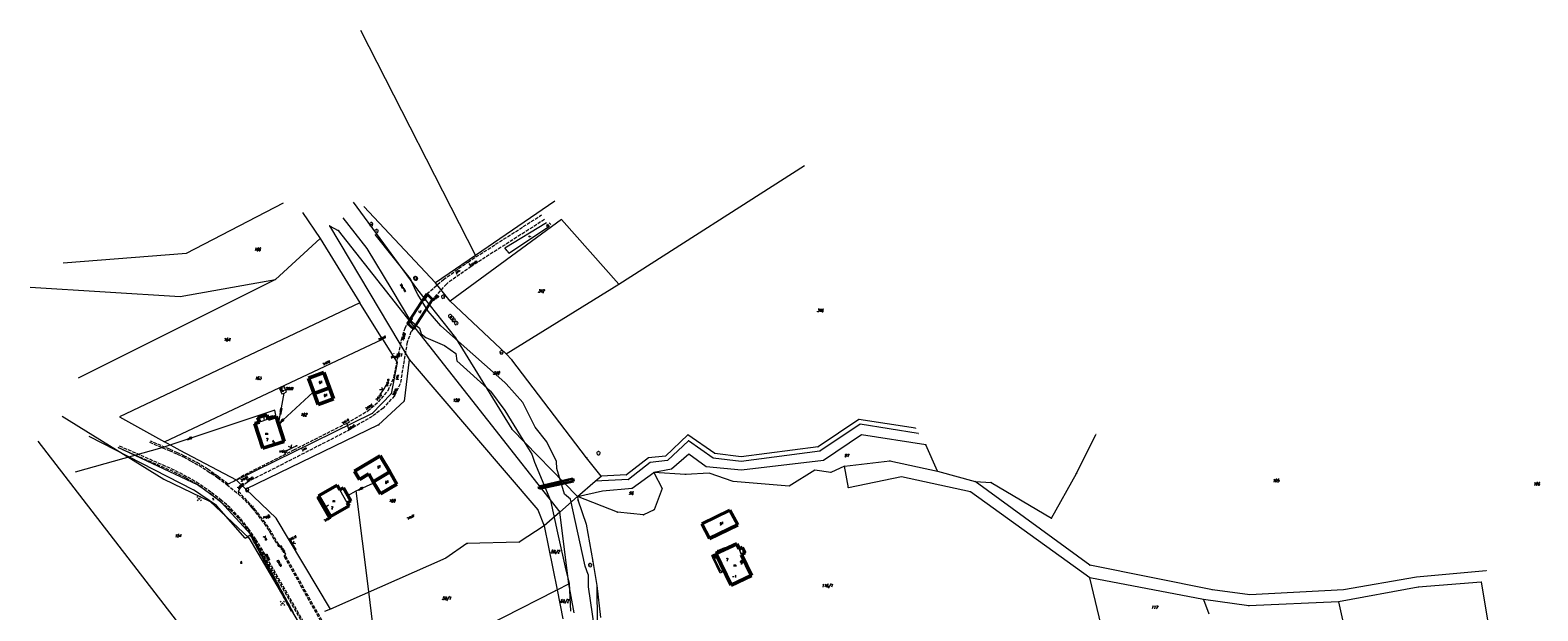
# Model space of a CAD drawing. Header units: metres. Extents: x 8389512 to 8390482, y 5507926 to 5510333.
# Tile 49 of 49: x 8389826 to 8390469, y 5510085 to 5510333. Entities that reach past the tile are written whole.
import ezdxf
from ezdxf.enums import TextEntityAlignment as Align

# ---------------------------------------------------------------- set-up
doc = ezdxf.new("R2010")
doc.units = ezdxf.units.M
doc.header["$MEASUREMENT"] = 0
for name, pattern in [('1', [0]), ('2_14', [1, -1]), ('2_OTKJ', [2, 1.5, -0.5]), ('2_OTKM', [0]), ('2_OTKR', [0]), ('2_OTWP', [0]), ('3_EGBB03', [0]), ('3_EGBN', [0]), ('3_EGBP', [1.5, 1, -0.5]), ('3_EGBS', [0]), ('3_EGBSG', [0]), ('3_EGBT', [0]), ('3_EGBU_A', [0]), ('4_SUKM', [0]), ('4_SUKP', [0]), ('4_SUWP', [0])]:
    doc.linetypes.add(name, pattern=pattern)
doc.layers.get('0').update_dxf_attribs({"color": 252, "linetype": 'CONTINUOUS', "lineweight": 100})
for name, color, linetype, lineweight in [('Dzialki', 252, '1', 18), ('EADTD_T_0', 252, 'CONTINUOUS', 25), ('EGBB_E_T_0', 252, 'CONTINUOUS', 20), ('EGBB_L_0', 252, '3_EGBU_A', 50), ('EGBC_E_T_0', 252, 'CONTINUOUS', 20), ('EGBC_E_T_1', 252, 'CONTINUOUS', 20), ('EGBC_L_0', 252, '3_EGBN', 18), ('EGBC_L_1', 252, '3_EGBP', 18), ('EGBE_L_0', 252, '3_EGBT', 18), ('EGBE_L_3', 252, '3_EGBS', 18), ('Numery_dzialek', 252, 'CONTINUOUS', 13), ('OTK_E_T_0', 252, 'CONTINUOUS', 0), ('OTK_E_T_4', 252, 'CONTINUOUS', 0), ('OTK_L_0', 252, '2_OTKJ', 18), ('OTK_L_5', 252, 'CONTINUOUS', 18), ('OTK_L_7', 252, '2_OTKM', 35), ('OTK_L_8', 252, 'CONTINUOUS', 35), ('OTO_L_1', 252, 'CONTINUOUS', 18), ('OTR_T_0', 252, 'CONTINUOUS', 18), ('OTW_E_T_0', 252, 'CONTINUOUS', 0), ('OTW_L_0', 252, '2_OTWP', 18), ('OTZ_T_0', 252, 'CONTINUOUS', 18), ('P_SUE_E_T_4', 252, 'CONTINUOUS', 0), ('P_SUE_T_4', 252, 'CONTINUOUS', 18), ('Punkty', 252, 'CONTINUOUS', 9), ('SUE_T_3', 252, 'CONTINUOUS', 18), ('SUK_E_T_2', 252, 'CONTINUOUS', 0), ('SUK_L_3', 252, '4_SUKM', 18), ('SUP_E_T_1', 7, 'CONTINUOUS', 0), ('SUP_T_4', 7, 'CONTINUOUS', 18), ('SUTP_E_T_0', 252, 'CONTINUOUS', 0), ('SUWP_E_T_0', 5, 'CONTINUOUS', 0), ('SUWP_L_0', 5, '4_SUWP', 18)]:
    doc.layers.add(name, color=color, linetype=linetype, lineweight=lineweight)
for name, color, linetype, lineweight, true_color in [('SUKP_E_T_0', 7, 'CONTINUOUS', 0, 0x803300), ('SUKP_L_0', 7, '4_SUKP', 18, 0x803300), ('SUKR_T_0', 7, 'CONTINUOUS', 18, 0x803300)]:
    doc.layers.add(name, color=color, linetype=linetype, lineweight=lineweight, true_color=true_color)
doc.styles.get("Standard").update_dxf_attribs({"font": 'Simplex.SHX', "width": 0.75})

# ---------------------------------------------------------------- blocks, each defined once
blk = doc.blocks.new('GRO')
at = {"linetype": 'Continuous'}
blk.add_circle((0, 0), 0.045, dxfattribs=at)
blk = doc.blocks.new('2_OTRS')
at = {"linetype": 'Continuous'}
blk.add_circle((0, 0), 0.045, dxfattribs=at)
blk = doc.blocks.new('2_OTZL')
at = {"linetype": 'Continuous'}
blk.add_circle((0, 0), 0.045, dxfattribs=at)
for centre, start, end in [((-0.36, 0.12), 102.14447, 221.86002), ((0, 0.38), 30.14012, 149.85988), ((0.36, 0.12), 318.13998, 77.85553), ((-0.22, -0.3), 174.14818, 293.85423), ((0.22, -0.3), 246.14577, 5.85182)]:
    blk.add_arc(centre, 0.375, start, end, dxfattribs=at)
blk = doc.blocks.new('4_SUES')
at = {"linetype": 'Continuous'}
for p, q in [((0.5, 0.25), (-0.5, 0.25)), ((-0.5, 0.25), (-0.5, -0.25)), ((0.5, -0.25), (0.5, 0.25)), ((-0.5, -0.25), (0.5, -0.25))]:
    blk.add_line(p, q, dxfattribs=at)
blk = doc.blocks.new('4_SUEO_W')
at = {"linetype": 'Continuous'}
for p, q in [((-0.53035, 0.53035), (-0.8839, 0.8839)), ((0.53035, 0.53035), (0.8839, 0.8839)), ((-0.53035, -0.53035), (-0.8839, -0.8839)), ((0.53035, -0.53035), (0.8839, -0.8839))]:
    blk.add_line(p, q, dxfattribs=at)
blk.add_circle((0, 0), 0.025, dxfattribs=at)
blk = doc.blocks.new('4_SUPP')
at = {"linetype": 'Continuous'}
blk.add_circle((0, 0), 0.25, dxfattribs=at)
blk = doc.blocks.new('4_SUPS')
at = {"linetype": 'Continuous'}
blk.add_circle((0, 0), 0.0625, dxfattribs=at)
blk = doc.blocks.new('4_SUPW')
at = {"linetype": 'Continuous'}
blk.add_circle((0, 0), 0.25, dxfattribs=at)

msp = doc.modelspace()

# ---------------------------------------------------------------- linework, layer by layer
at = {"layer": 'Dzialki'}
for p, q in [((8389966.75, 5510332.55), (8390015.89, 5510236.36)), ((8390076.91, 5510224.12), (8390156.08, 5510274.84)), ((8389892.63, 5510237.34), (8389934.03, 5510258.88)), ((8389963.73, 5510259.16), (8389991.08, 5510221.68)), ((8389998.85, 5510224.73), (8389968.21, 5510257.33)), ((8390049.69, 5510259.51), (8390015.89, 5510236.36)), ((8389942.15, 5510254.78), (8389949.56, 5510243.62)), ((8390052.5, 5510251.75), (8390005.05, 5510216.97)), ((8390076.91, 5510224.12), (8390052.5, 5510251.75)), ((8389953.54, 5510249.04), (8389987.49, 5510192.01)), ((8389953.54, 5510249.04), (8389957.36, 5510247.11)), ((8389957.36, 5510247.11), (8389972.1, 5510228.34)), ((8389949.56, 5510243.62), (8389930.54, 5510226.15)), ((8389949.56, 5510243.62), (8389966.59, 5510216.17)), ((8389839.99, 5510233.24), (8389892.63, 5510237.34)), ((8390015.89, 5510236.36), (8389998.85, 5510224.73)), ((8389930.54, 5510226.15), (8389846.49, 5510183.98)), ((8389889.92, 5510218.96), (8389930.54, 5510226.15)), ((8389972.1, 5510228.34), (8389995.8, 5510198.08)), ((8389825.98, 5510222.91), (8389889.92, 5510218.96)), ((8389991.08, 5510221.68), (8390007.24, 5510201.27)), ((8390005.05, 5510216.97), (8389998.85, 5510224.73)), ((8390028.9, 5510194.42), (8390076.91, 5510224.12)), ((8389966.59, 5510216.17), (8389864.08, 5510167.57)), ((8389976.19, 5510200.71), (8389966.59, 5510216.17)), ((8390005.05, 5510216.97), (8390028.9, 5510194.42)), ((8389883.31, 5510156.89), (8389976.19, 5510200.71)), ((8389976.19, 5510200.71), (8389982.38, 5510190.75)), ((8390007.24, 5510201.27), (8390031.28, 5510162.27)), ((8389995.8, 5510198.08), (8390021.02, 5510166.14)), ((8390031.38, 5510191.88), (8390028.9, 5510194.42)), ((8389982.38, 5510190.75), (8389979.88, 5510177.42)), ((8389987.49, 5510192.01), (8389985.47, 5510174.27)), ((8389987.49, 5510192.01), (8390042.46, 5510127.9)), ((8390063.22, 5510150.11), (8390031.38, 5510191.88)), ((8389979.88, 5510177.42), (8389971.78, 5510168.93)), ((8389985.47, 5510174.27), (8389974.53, 5510164.08)), ((8389839.6, 5510167.76), (8389882.97, 5510140.94)), ((8389864.08, 5510167.57), (8389883.31, 5510156.89)), ((8389971.78, 5510168.93), (8389913.96, 5510140.55)), ((8389974.53, 5510164.08), (8389917.92, 5510136.74)), ((8390021.02, 5510166.14), (8390051.84, 5510126.93)), ((8390031.28, 5510162.27), (8390059.36, 5510133.49)), ((8390179.32, 5510166.45), (8390161.89, 5510154.77)), ((8390179.78, 5510164.35), (8390162.61, 5510152.85)), ((8390203.42, 5510162.67), (8390179.32, 5510166.45)), ((8390204.59, 5510160.46), (8390179.78, 5510164.35)), ((8389829.23, 5510157.21), (8389890.63, 5510077.47)), ((8389889.87, 5510153.25), (8389883.31, 5510156.89)), ((8390106.39, 5510159.88), (8390096.83, 5510150.83)), ((8390106.58, 5510157.31), (8390097.71, 5510148.91)), ((8390117.88, 5510151.86), (8390106.39, 5510159.88)), ((8390117.15, 5510149.93), (8390106.58, 5510157.31)), ((8390161.89, 5510154.77), (8390129.08, 5510150.54)), ((8390180.35, 5510159.81), (8390164.14, 5510148.96)), ((8390207.77, 5510155.64), (8390180.35, 5510159.81)), ((8390212.84, 5510144.38), (8390207.77, 5510155.64)), ((8390271.99, 5510143.31), (8390280.34, 5510160.03)), ((8389913.96, 5510140.55), (8389889.87, 5510153.25)), ((8390069.34, 5510142.2), (8390063.22, 5510150.11)), ((8390089.56, 5510150.05), (8390080.27, 5510142.79)), ((8390090.34, 5510148.12), (8390081.01, 5510140.83)), ((8390096.83, 5510150.83), (8390089.56, 5510150.05)), ((8390097.71, 5510148.91), (8390090.34, 5510148.12)), ((8390106.8, 5510151.58), (8390099.4, 5510145.26)), ((8390114.19, 5510146.22), (8390106.8, 5510151.58)), ((8390129.09, 5510148.52), (8390117.15, 5510149.93)), ((8390129.08, 5510150.54), (8390117.88, 5510151.86)), ((8390162.61, 5510152.85), (8390129.09, 5510148.52)), ((8390164.14, 5510148.96), (8390129.21, 5510144.79)), ((8390173.17, 5510146.44), (8390192.47, 5510148.84)), ((8390192.47, 5510148.84), (8390212.84, 5510144.38)), ((8390066.89, 5510140.07), (8390069.34, 5510142.2)), ((8390080.27, 5510142.79), (8390069.34, 5510142.2)), ((8390082.6, 5510137.16), (8390091.89, 5510143.83)), ((8390099.4, 5510145.26), (8390091.89, 5510143.83)), ((8390091.89, 5510143.83), (8390095.4, 5510136.99)), ((8390105.37, 5510142.91), (8390091.89, 5510143.83)), ((8390115.47, 5510143.58), (8390105.37, 5510142.91)), ((8390129.21, 5510144.79), (8390114.19, 5510146.22)), ((8390125.67, 5510140), (8390115.47, 5510143.58)), ((8390160.43, 5510144.85), (8390149.53, 5510137.95)), ((8390167.25, 5510143.85), (8390160.43, 5510144.85)), ((8390173.17, 5510146.44), (8390167.25, 5510143.85)), ((8390174.79, 5510137.32), (8390173.17, 5510146.44)), ((8390197.45, 5510141.96), (8390174.79, 5510137.32)), ((8390226.86, 5510135.48), (8390197.45, 5510141.96)), ((8390212.84, 5510144.38), (8390228.78, 5510139.91)), ((8390261.42, 5510124.3), (8390271.99, 5510143.31)), ((8389882.97, 5510140.94), (8389902.79, 5510131.45)), ((8389917.92, 5510136.74), (8389913.96, 5510140.55)), ((8389930.85, 5510124.3), (8389917.92, 5510136.74)), ((8390059.36, 5510133.49), (8390066.89, 5510140.07)), ((8390059.36, 5510133.49), (8390069.96, 5510135.97)), ((8390081.01, 5510140.83), (8390066.89, 5510140.07)), ((8390069.96, 5510135.97), (8390082.6, 5510137.16)), ((8390095.4, 5510136.99), (8390091.95, 5510127.93)), ((8390149.53, 5510137.95), (8390125.67, 5510140)), ((8390277.78, 5510098.88), (8390226.86, 5510135.48)), ((8390228.78, 5510139.91), (8390235.6, 5510139.59)), ((8390277.8, 5510104.19), (8390228.78, 5510139.91)), ((8390235.6, 5510139.59), (8390261.42, 5510124.3)), ((8389902.79, 5510131.45), (8389919.14, 5510115.85)), ((8390051.84, 5510126.93), (8390059.36, 5510133.49)), ((8390076.41, 5510126.84), (8390059.36, 5510133.49)), ((8390059.36, 5510133.49), (8390059.53, 5510132.09)), ((8390059.53, 5510132.09), (8390063.08, 5510121.74)), ((8389954.03, 5510085.45), (8389930.85, 5510124.3)), ((8390042.46, 5510127.9), (8390045.13, 5510121.08)), ((8390051.84, 5510126.93), (8390045.13, 5510121.08)), ((8390055.64, 5510096.25), (8390051.84, 5510126.93)), ((8390087.42, 5510125.66), (8390076.41, 5510126.84)), ((8390091.95, 5510127.93), (8390087.42, 5510125.66)), ((8389919.14, 5510115.85), (8389940.25, 5510080.09)), ((8390045.13, 5510121.08), (8390034.5, 5510114.09)), ((8390045.13, 5510121.08), (8390050.59, 5510093.75)), ((8390063.08, 5510121.74), (8390065.85, 5510105.88)), ((8390012.21, 5510113.43), (8390003.18, 5510107.28)), ((8390034.5, 5510114.09), (8390012.21, 5510113.43)), ((8390003.18, 5510107.28), (8389954.03, 5510085.45)), ((8390065.85, 5510105.88), (8390067.53, 5510095.59)), ((8390330.02, 5510093.67), (8390277.8, 5510104.19)), ((8390050.59, 5510093.75), (8390055.64, 5510096.25)), ((8390057.83, 5510083.87), (8390055.64, 5510096.25)), ((8390326.16, 5510089.55), (8390277.78, 5510098.88)), ((8390283.23, 5510075.65), (8390277.78, 5510098.88)), ((8390416.99, 5510099.16), (8390385.89, 5510093.75)), ((8390446.7, 5510101.9), (8390416.99, 5510099.16)), ((8390444.59, 5510097.03), (8390417.7, 5510094.82)), ((8390444.59, 5510097.03), (8390457.12, 5510021.89)), ((8389969.1, 5510052.18), (8390050.11, 5510093.51)), ((8390050.11, 5510093.51), (8390050.59, 5510093.75)), ((8390050.59, 5510093.75), (8390053.05, 5510081.41)), ((8390067.53, 5510095.59), (8390069.16, 5510081.95)), ((8390067.53, 5510095.59), (8390067.76, 5510079.2)), ((8390345.92, 5510091.61), (8390330.02, 5510093.67)), ((8390385.89, 5510093.75), (8390345.92, 5510091.61)), ((8390417.7, 5510094.82), (8390383.78, 5510088.6)), ((8389954.03, 5510085.45), (8389951.41, 5510084.43)), ((8390345.54, 5510086.84), (8390326.16, 5510089.55)), ((8390326.16, 5510089.55), (8390328.41, 5510083.55)), ((8390383.78, 5510088.6), (8390345.54, 5510086.84)), ((8390383.78, 5510088.6), (8390397.76, 5510026.29))]:
    msp.add_line(p, q, dxfattribs=at)
at = {"layer": 'EGBB_L_0', "linetype": '3_EGBB03'}
for p, q in [((8389951.15, 5510186.44), (8389944.61, 5510184.01)), ((8389953.57, 5510179.92), (8389951.15, 5510186.44)), ((8389944.61, 5510184.01), (8389947.03, 5510177.51)), ((8389947.03, 5510177.51), (8389953.57, 5510179.92)), ((8389975.2, 5510150.89), (8389964.25, 5510144.38)), ((8389979.27, 5510144.04), (8389975.2, 5510150.89)), ((8389964.25, 5510144.38), (8389966.37, 5510140.82)), ((8389966.37, 5510140.82), (8389970.33, 5510143.17)), ((8389970.33, 5510143.17), (8389972.28, 5510139.88)), ((8389972.28, 5510139.88), (8389979.27, 5510144.04)), ((8390124.29, 5510127.71), (8390112.39, 5510121.95)), ((8390112.39, 5510121.95), (8390115.55, 5510115.69)), ((8390127.73, 5510121.48), (8390124.29, 5510127.71)), ((8390115.55, 5510115.69), (8390127.73, 5510121.48))]:
    msp.add_line(p, q, dxfattribs=at)
at = {"layer": 'EGBB_L_0', "linetype": '3_EGBU_A'}
for p, q in [((8389947.03, 5510177.51), (8389953.57, 5510179.92)), ((8389953.57, 5510179.92), (8389955.28, 5510175.22)), ((8389948.72, 5510172.86), (8389947.03, 5510177.51)), ((8389955.28, 5510175.22), (8389948.72, 5510172.86)), ((8389923.09, 5510167.22), (8389926.89, 5510168.45)), ((8389923.7, 5510165.31), (8389923.09, 5510167.22)), ((8389926.89, 5510168.45), (8389927.51, 5510166.55)), ((8389927.51, 5510166.55), (8389930.84, 5510167.62)), ((8389930.84, 5510167.62), (8389934.25, 5510157.09)), ((8389921.75, 5510164.69), (8389923.7, 5510165.31)), ((8389925.14, 5510154.15), (8389921.75, 5510164.69)), ((8389934.25, 5510157.09), (8389925.14, 5510154.15)), ((8389972.28, 5510139.88), (8389979.27, 5510144.04)), ((8389979.27, 5510144.04), (8389982.37, 5510138.83)), ((8389948.95, 5510133.88), (8389956.86, 5510138.39)), ((8389956.86, 5510138.39), (8389957.99, 5510136.4)), ((8389957.99, 5510136.4), (8389959.52, 5510137.26)), ((8389959.52, 5510137.26), (8389962.7, 5510131.67)), ((8389975.38, 5510134.71), (8389972.28, 5510139.88)), ((8389982.37, 5510138.83), (8389975.38, 5510134.71)), ((8389954, 5510125.02), (8389948.95, 5510133.88)), ((8389961.91, 5510129.52), (8389954, 5510125.02)), ((8389962.7, 5510131.67), (8389961.18, 5510130.8)), ((8389961.18, 5510130.8), (8389961.91, 5510129.52)), ((8390127.23, 5510113.32), (8390118.33, 5510109.21)), ((8390118.33, 5510109.21), (8390124.79, 5510095.68)), ((8390128.25, 5510111.19), (8390127.23, 5510113.32)), ((8390129.69, 5510111.84), (8390128.25, 5510111.19)), ((8390129.26, 5510108.73), (8390130.82, 5510109.48)), ((8390130.82, 5510109.48), (8390129.69, 5510111.84)), ((8390133.51, 5510099.85), (8390129.26, 5510108.73)), ((8390124.79, 5510095.68), (8390133.51, 5510099.85))]:
    msp.add_line(p, q, dxfattribs=at)
at = {"layer": 'EGBC_L_0', "linetype": '3_EGBN'}
for p, q in [((8389923.09, 5510167.22), (8389926.89, 5510168.45)), ((8389923.7, 5510165.31), (8389923.09, 5510167.22)), ((8389926.89, 5510168.45), (8389927.51, 5510166.55)), ((8389927.51, 5510166.55), (8389930.84, 5510167.62)), ((8389930.84, 5510167.62), (8389934.25, 5510157.09)), ((8389921.75, 5510164.69), (8389923.7, 5510165.31)), ((8389925.14, 5510154.15), (8389921.75, 5510164.69)), ((8389927.51, 5510166.55), (8389923.7, 5510165.31)), ((8389934.25, 5510157.09), (8389925.14, 5510154.15)), ((8389948.95, 5510133.88), (8389956.86, 5510138.39)), ((8389956.86, 5510138.39), (8389957.99, 5510136.4)), ((8389957.99, 5510136.4), (8389959.52, 5510137.26)), ((8389961.18, 5510130.8), (8389957.99, 5510136.4)), ((8389959.52, 5510137.26), (8389962.7, 5510131.67)), ((8389954, 5510125.02), (8389948.95, 5510133.88)), ((8389961.91, 5510129.52), (8389954, 5510125.02)), ((8389962.7, 5510131.67), (8389961.18, 5510130.8)), ((8389961.18, 5510130.8), (8389961.91, 5510129.52)), ((8390118.33, 5510109.21), (8390127.23, 5510113.32)), ((8390124.79, 5510095.68), (8390118.33, 5510109.21)), ((8390127.23, 5510113.32), (8390128.25, 5510111.19)), ((8390128.25, 5510111.19), (8390129.69, 5510111.84)), ((8390129.26, 5510108.73), (8390128.25, 5510111.19)), ((8390130.82, 5510109.48), (8390129.26, 5510108.73)), ((8390129.69, 5510111.84), (8390130.82, 5510109.48)), ((8390129.26, 5510108.73), (8390133.51, 5510099.85)), ((8390133.51, 5510099.85), (8390124.79, 5510095.68))]:
    msp.add_line(p, q, dxfattribs=at)
at = {"layer": 'EGBC_L_1', "linetype": '3_EGBP'}
for p, q in [((8390118.33, 5510109.21), (8390127.23, 5510113.32)), ((8390124.79, 5510095.68), (8390118.33, 5510109.21)), ((8390127.23, 5510113.32), (8390128.25, 5510111.19)), ((8390128.25, 5510111.19), (8390129.26, 5510108.73)), ((8390129.26, 5510108.73), (8390133.51, 5510099.85)), ((8390133.51, 5510099.85), (8390124.79, 5510095.68))]:
    msp.add_line(p, q, dxfattribs=at)
at = {"layer": 'EGBE_L_0', "linetype": '3_EGBT'}
for p, q in [((8390117.48, 5510108.8), (8390118.33, 5510109.21)), ((8390118.33, 5510109.21), (8390121.91, 5510101.7)), ((8390117.03, 5510107.35), (8390117.97, 5510107.8)), ((8390120.17, 5510100.87), (8390117.03, 5510107.35)), ((8390117.97, 5510107.8), (8390117.48, 5510108.8)), ((8390117.7, 5510107.12), (8390118.57, 5510107.54)), ((8390120.4, 5510101.54), (8390117.7, 5510107.12)), ((8390118.57, 5510107.54), (8390121.24, 5510101.94)), ((8390121.91, 5510101.7), (8390120.17, 5510100.87)), ((8390121.24, 5510101.94), (8390120.4, 5510101.54))]:
    msp.add_line(p, q, dxfattribs=at)
at = {"layer": 'EGBE_L_3', "linetype": '3_EGBS'}
for p, q in [((8389929.3, 5510168.01), (8389927.25, 5510167.35)), ((8389927.25, 5510167.35), (8389927.51, 5510166.55)), ((8389927.66, 5510166.6), (8389927.4, 5510167.4)), ((8389928.13, 5510166.75), (8389927.87, 5510167.55)), ((8389928.61, 5510166.9), (8389928.35, 5510167.7)), ((8389929.08, 5510167.06), (8389928.83, 5510167.86)), ((8389929.56, 5510167.21), (8389929.3, 5510168.01)), ((8389949.11, 5510133.6), (8389948.22, 5510133.09)), ((8389949.11, 5510133.6), (8389948.22, 5510133.1)), ((8389948.22, 5510133.1), (8389953.11, 5510124.51)), ((8389949.36, 5510133.17), (8389948.47, 5510132.66)), ((8389949.61, 5510132.73), (8389948.72, 5510132.23)), ((8389949.85, 5510132.3), (8389948.97, 5510131.79)), ((8389950.1, 5510131.86), (8389949.21, 5510131.36)), ((8389950.35, 5510131.43), (8389949.46, 5510130.92)), ((8389950.6, 5510130.99), (8389949.71, 5510130.49)), ((8389950.84, 5510130.56), (8389949.95, 5510130.05)), ((8389951.09, 5510130.12), (8389950.2, 5510129.62)), ((8389951.34, 5510129.69), (8389950.45, 5510129.18)), ((8389951.59, 5510129.26), (8389950.7, 5510128.75)), ((8389951.83, 5510128.82), (8389950.94, 5510128.31)), ((8389952.08, 5510128.39), (8389951.19, 5510127.88)), ((8389952.33, 5510127.95), (8389951.44, 5510127.45)), ((8389952.58, 5510127.52), (8389951.69, 5510127.01)), ((8389952.82, 5510127.08), (8389951.93, 5510126.58)), ((8389953.07, 5510126.65), (8389952.18, 5510126.14)), ((8389953.32, 5510126.22), (8389952.43, 5510125.71)), ((8389953.57, 5510125.78), (8389952.68, 5510125.27)), ((8389953.81, 5510125.35), (8389952.92, 5510124.84)), ((8389953.11, 5510124.51), (8389954, 5510125.02)), ((8390119.49, 5510109.74), (8390119.15, 5510110.46)), ((8390122.44, 5510111.11), (8390119.49, 5510109.74)), ((8390119.6, 5510110.67), (8390119.94, 5510109.95)), ((8390120.06, 5510110.88), (8390120.39, 5510110.16)), ((8390120.51, 5510111.09), (8390120.85, 5510110.37)), ((8390120.96, 5510111.3), (8390121.3, 5510110.58)), ((8390121.42, 5510111.51), (8390121.75, 5510110.79)), ((8390121.87, 5510111.72), (8390122.21, 5510111)), ((8390122.1, 5510111.83), (8390122.44, 5510111.11)), ((8390117.48, 5510108.8), (8390116.55, 5510108.36)), ((8390116.55, 5510108.36), (8390117.03, 5510107.35)), ((8390117.07, 5510107.37), (8390116.59, 5510108.38)), ((8390117.52, 5510107.58), (8390117.04, 5510108.59)), ((8390117.97, 5510107.8), (8390117.48, 5510108.8))]:
    msp.add_line(p, q, dxfattribs=at)
at = {"layer": 'EGBE_L_3', "linetype": '3_EGBSG'}
for p, q in [((8389927.51, 5510166.55), (8389929.56, 5510167.21)), ((8389954, 5510125.02), (8389949.11, 5510133.6)), ((8390119.15, 5510110.46), (8390122.1, 5510111.83)), ((8390117.03, 5510107.35), (8390117.97, 5510107.8))]:
    msp.add_line(p, q, dxfattribs=at)
at = {"layer": 'EGBE_L_3', "linetype": '3_EGBS'}
for p in [(8389929.56, 5510167.21), (8390119.15, 5510110.46), (8390117.97, 5510107.8)]:
    msp.add_point(p, dxfattribs=at)
at = {"layer": 'OTK_L_0', "linetype": '2_OTKJ'}
for p, q in [((8390012.64, 5510233.61), (8390044, 5510253.68)), ((8390045.29, 5510251.76), (8390014.04, 5510231.75)), ((8390002.13, 5510226.16), (8390012.64, 5510233.61)), ((8390014.04, 5510231.75), (8390003.42, 5510224.22)), ((8390014.04, 5510231.75), (8390012.64, 5510233.61)), ((8389995.11, 5510220.02), (8390002.13, 5510226.16)), ((8389995.11, 5510220.02), (8389986.78, 5510207.31)), ((8389997.45, 5510217.6), (8389995.11, 5510220.02)), ((8390003.42, 5510224.22), (8389997.45, 5510217.6)), ((8389989.34, 5510205.03), (8389997.45, 5510217.6)), ((8389985.82, 5510205.32), (8389986.78, 5510207.31)), ((8389986.78, 5510207.31), (8389989.34, 5510205.03)), ((8389981, 5510184.22), (8389984.31, 5510200.42)), ((8389986.71, 5510199.45), (8389983.73, 5510181.58)), ((8389984.31, 5510200.42), (8389985.82, 5510205.32)), ((8389988.32, 5510203.87), (8389986.71, 5510199.45)), ((8389989.34, 5510205.03), (8389988.32, 5510203.87)), ((8389978.6, 5510178.78), (8389981, 5510184.22)), ((8389983.73, 5510181.58), (8389981.29, 5510176.54)), ((8389969.89, 5510170.1), (8389974.45, 5510173.89)), ((8389974.45, 5510173.89), (8389978.6, 5510178.78)), ((8389981.29, 5510176.54), (8389976.46, 5510171.3)), ((8389960.92, 5510164.76), (8389969.89, 5510170.1)), ((8389971.75, 5510167.71), (8389961.89, 5510161.9)), ((8389976.46, 5510171.3), (8389971.75, 5510167.71)), ((8389960.92, 5510164.76), (8389938.51, 5510153.44)), ((8389939.93, 5510150.65), (8389961.89, 5510161.9)), ((8389863.45, 5510154.47), (8389887.28, 5510144.11)), ((8389887.47, 5510144.8), (8389863.84, 5510155.17)), ((8389876.86, 5510156.7), (8389885.23, 5510153.16)), ((8389885.48, 5510153.69), (8389877.23, 5510157.2)), ((8389885.23, 5510153.16), (8389888.66, 5510151.64)), ((8389888.85, 5510152.21), (8389885.48, 5510153.69)), ((8389888.66, 5510151.64), (8389891.31, 5510150.45)), ((8389891.56, 5510150.96), (8389888.85, 5510152.21)), ((8389891.31, 5510150.45), (8389894.33, 5510148.82)), ((8389894.56, 5510149.39), (8389891.56, 5510150.96)), ((8389894.33, 5510148.82), (8389897.84, 5510146.88)), ((8389898.21, 5510147.44), (8389894.56, 5510149.39)), ((8389938.51, 5510153.44), (8389917.08, 5510142.59)), ((8389918.48, 5510139.72), (8389939.93, 5510150.65)), ((8389887.28, 5510144.11), (8389892.52, 5510141.48)), ((8389892.83, 5510141.99), (8389887.47, 5510144.8)), ((8389892.52, 5510141.48), (8389897.67, 5510138.46)), ((8389897.89, 5510139), (8389892.83, 5510141.99)), ((8389897.84, 5510146.88), (8389901.5, 5510144.56)), ((8389901.86, 5510145.1), (8389898.21, 5510147.44)), ((8389901.5, 5510144.56), (8389905.93, 5510141.55)), ((8389906.13, 5510142.09), (8389901.86, 5510145.1)), ((8389905.93, 5510141.55), (8389909.86, 5510138.65)), ((8389910.33, 5510138.87), (8389906.13, 5510142.09)), ((8389917.08, 5510142.59), (8389912.83, 5510140)), ((8389897.67, 5510138.46), (8389902.83, 5510134.84)), ((8389903.06, 5510135.37), (8389897.89, 5510139)), ((8389902.83, 5510134.84), (8389907.26, 5510131.29)), ((8389907.58, 5510131.86), (8389903.06, 5510135.37)), ((8389910.33, 5510138.87), (8389909.86, 5510138.65)), ((8389909.86, 5510138.65), (8389914.6, 5510134.75)), ((8389911.24, 5510139.29), (8389910.33, 5510138.87)), ((8389912.83, 5510140), (8389911.24, 5510139.29)), ((8389914.85, 5510135.56), (8389914.6, 5510134.75)), ((8389914.85, 5510135.56), (8389915.1, 5510136.38)), ((8389919.84, 5510130.26), (8389914.85, 5510135.56)), ((8389915.1, 5510136.38), (8389915.98, 5510137.73)), ((8389915.98, 5510137.73), (8389918.48, 5510139.72)), ((8389907.26, 5510131.29), (8389910.99, 5510128.1)), ((8389911.27, 5510128.66), (8389907.58, 5510131.86)), ((8389915.36, 5510124.47), (8389911.27, 5510128.66)), ((8389914.6, 5510134.75), (8389919.49, 5510129.94)), ((8389919.49, 5510129.94), (8389921.94, 5510126.98)), ((8389922.4, 5510127.42), (8389919.84, 5510130.26)), ((8389910.99, 5510128.1), (8389915.03, 5510124.02)), ((8389915.03, 5510124.02), (8389918.76, 5510119.23)), ((8389919.18, 5510119.66), (8389915.36, 5510124.47)), ((8389921.94, 5510126.98), (8389925.78, 5510121.99)), ((8389926.25, 5510122.28), (8389922.4, 5510127.42)), ((8389925.78, 5510121.99), (8389928.09, 5510118.37)), ((8389928.64, 5510118.71), (8389926.25, 5510122.28)), ((8389918.76, 5510119.23), (8389921.6, 5510115.07)), ((8389922.17, 5510115.31), (8389919.18, 5510119.66)), ((8389928.09, 5510118.37), (8389931.41, 5510112.97)), ((8389931.93, 5510113.1), (8389928.64, 5510118.71)), ((8389921.6, 5510115.07), (8389925.6, 5510108.35)), ((8389926.16, 5510108.8), (8389922.17, 5510115.31)), ((8389931.41, 5510112.97), (8389931.71, 5510112.4)), ((8389932.8, 5510112.33), (8389931.71, 5510112.4)), ((8389931.71, 5510112.4), (8389932.39, 5510112.36)), ((8389932.39, 5510112.36), (8389931.93, 5510113.1)), ((8389934.94, 5510108.95), (8389932.8, 5510112.33)), ((8389925.6, 5510108.35), (8389941.93, 5510079.78)), ((8389942.5, 5510080.08), (8389926.16, 5510108.8)), ((8389934.26, 5510107.95), (8389934.94, 5510108.95)), ((8389934.69, 5510108.59), (8389934.26, 5510107.95)), ((8389934.26, 5510107.95), (8389954.84, 5510071.56)), ((8389955.36, 5510071.85), (8389934.69, 5510108.59))]:
    msp.add_line(p, q, dxfattribs=at)
at = {"layer": 'OTK_L_0', "linetype": '2_14'}
msp.add_line((8389960.92, 5510164.76), (8389961.89, 5510161.9), dxfattribs=at)
at = {"layer": 'OTK_L_5', "linetype": '2_OTKR'}
for p, q in [((8390028.35, 5510239.71), (8390046.07, 5510250.48)), ((8390047.41, 5510248.73), (8390030.09, 5510237.29)), ((8390029.38, 5510238.32), (8390028.35, 5510239.71)), ((8390029.72, 5510237.88), (8390029.38, 5510238.32)), ((8390030.09, 5510237.29), (8390029.72, 5510237.88)), ((8389850.98, 5510159.26), (8389895.68, 5510136.4)), ((8389897.67, 5510138.46), (8389863.45, 5510154.47)), ((8389905.41, 5510129.69), (8389895.68, 5510136.4)), ((8389907.26, 5510131.29), (8389897.67, 5510138.46)), ((8389917.67, 5510115.73), (8389905.41, 5510129.69)), ((8389920.06, 5510117.32), (8389907.26, 5510131.29)), ((8389917.67, 5510115.73), (8389920.06, 5510117.32))]:
    msp.add_line(p, q, dxfattribs=at)
at = {"layer": 'OTK_L_5', "linetype": '2_OTKJ'}
for p, q in [((8389920.32, 5510116.32), (8389919.84, 5510117.2)), ((8389920.76, 5510116.56), (8389920.28, 5510117.44)), ((8389920.79, 5510115.44), (8389920.32, 5510116.32)), ((8389921.23, 5510115.67), (8389920.76, 5510116.56)), ((8389921.7, 5510114.79), (8389921.23, 5510115.67)), ((8389921.26, 5510114.55), (8389920.79, 5510115.44)), ((8389921.74, 5510113.67), (8389921.26, 5510114.55)), ((8389922.18, 5510113.91), (8389921.7, 5510114.79)), ((8389922.21, 5510112.79), (8389921.74, 5510113.67)), ((8389922.65, 5510113.02), (8389922.18, 5510113.91)), ((8389922.68, 5510111.91), (8389922.21, 5510112.79)), ((8389923.12, 5510112.14), (8389922.65, 5510113.02)), ((8389923.15, 5510111.02), (8389922.68, 5510111.91)), ((8389923.6, 5510111.26), (8389923.12, 5510112.14)), ((8389923.63, 5510110.14), (8389923.15, 5510111.02)), ((8389924.07, 5510110.38), (8389923.6, 5510111.26)), ((8389924.1, 5510109.26), (8389923.63, 5510110.14)), ((8389924.54, 5510109.49), (8389924.07, 5510110.38)), ((8389924.57, 5510108.37), (8389924.1, 5510109.26)), ((8389925.01, 5510108.61), (8389924.54, 5510109.49)), ((8389925.05, 5510107.49), (8389924.57, 5510108.37)), ((8389925.49, 5510107.73), (8389925.01, 5510108.61)), ((8389925.52, 5510106.61), (8389925.05, 5510107.49)), ((8389925.96, 5510106.84), (8389925.49, 5510107.73)), ((8389925.99, 5510105.72), (8389925.52, 5510106.61)), ((8389926.43, 5510105.96), (8389925.96, 5510106.84)), ((8389926.47, 5510104.84), (8389925.99, 5510105.72)), ((8389926.91, 5510105.08), (8389926.43, 5510105.96)), ((8389926.94, 5510103.96), (8389926.47, 5510104.84)), ((8389927.38, 5510104.19), (8389926.91, 5510105.08)), ((8389927.41, 5510103.07), (8389926.94, 5510103.96)), ((8389927.85, 5510103.31), (8389927.38, 5510104.19)), ((8389927.89, 5510102.19), (8389927.41, 5510103.07)), ((8389928.33, 5510102.43), (8389927.85, 5510103.31)), ((8389928.36, 5510101.31), (8389927.89, 5510102.19)), ((8389928.8, 5510101.54), (8389928.33, 5510102.43)), ((8389928.83, 5510100.43), (8389928.36, 5510101.31)), ((8389929.27, 5510100.66), (8389928.8, 5510101.54)), ((8389929.31, 5510099.54), (8389928.83, 5510100.43)), ((8389929.75, 5510099.78), (8389929.27, 5510100.66)), ((8389929.78, 5510098.66), (8389929.31, 5510099.54)), ((8389930.22, 5510098.9), (8389929.75, 5510099.78)), ((8389930.25, 5510097.78), (8389929.78, 5510098.66)), ((8389930.69, 5510098.01), (8389930.22, 5510098.9)), ((8389930.73, 5510096.89), (8389930.25, 5510097.78)), ((8389931.17, 5510097.13), (8389930.69, 5510098.01)), ((8389931.2, 5510096.01), (8389930.73, 5510096.89)), ((8389931.64, 5510096.25), (8389931.17, 5510097.13)), ((8389932.11, 5510095.36), (8389931.64, 5510096.25)), ((8389931.67, 5510095.13), (8389931.2, 5510096.01)), ((8389932.15, 5510094.24), (8389931.67, 5510095.13)), ((8389932.59, 5510094.48), (8389932.11, 5510095.36)), ((8389932.62, 5510093.36), (8389932.15, 5510094.24)), ((8389933.06, 5510093.6), (8389932.59, 5510094.48)), ((8389933.09, 5510092.48), (8389932.62, 5510093.36)), ((8389933.53, 5510092.71), (8389933.06, 5510093.6)), ((8389933.56, 5510091.59), (8389933.09, 5510092.48)), ((8389934.01, 5510091.83), (8389933.53, 5510092.71)), ((8389934.04, 5510090.71), (8389933.56, 5510091.59)), ((8389934.48, 5510090.95), (8389934.01, 5510091.83)), ((8389934.51, 5510089.83), (8389934.04, 5510090.71)), ((8389934.95, 5510090.06), (8389934.48, 5510090.95)), ((8389934.98, 5510088.95), (8389934.51, 5510089.83)), ((8389935.43, 5510089.18), (8389934.95, 5510090.06)), ((8389935.46, 5510088.06), (8389934.98, 5510088.95)), ((8389935.9, 5510088.3), (8389935.43, 5510089.18)), ((8389935.93, 5510087.18), (8389935.46, 5510088.06)), ((8389936.37, 5510087.42), (8389935.9, 5510088.3)), ((8389936.4, 5510086.3), (8389935.93, 5510087.18)), ((8389936.84, 5510086.53), (8389936.37, 5510087.42)), ((8389936.88, 5510085.41), (8389936.4, 5510086.3)), ((8389937.32, 5510085.65), (8389936.84, 5510086.53)), ((8389937.35, 5510084.53), (8389936.88, 5510085.41)), ((8389937.79, 5510084.77), (8389937.32, 5510085.65)), ((8389938.26, 5510083.88), (8389937.79, 5510084.77))]:
    msp.add_line(p, q, dxfattribs=at)
at = {"layer": 'OTK_L_7', "linetype": '2_OTKM'}
for p, q in [((8389995.11, 5510220.02), (8389986.78, 5510207.31)), ((8389997.45, 5510217.6), (8389995.11, 5510220.02)), ((8389989.34, 5510205.03), (8389997.45, 5510217.6)), ((8389986.78, 5510207.31), (8389989.34, 5510205.03)), ((8390042.82, 5510137.79), (8390057.27, 5510141.17)), ((8390043.13, 5510136.86), (8390042.82, 5510137.79)), ((8390057.56, 5510139.97), (8390043.13, 5510136.86)), ((8390057.27, 5510141.17), (8390057.56, 5510139.97))]:
    msp.add_line(p, q, dxfattribs=at)
at = {"layer": 'OTK_L_8', "linetype": '2_OTKJ'}
for p, q in [((8390046.17, 5510249.32), (8390046.66, 5510249.25)), ((8390046.59, 5510248.76), (8390046.66, 5510249.25)), ((8390046.66, 5510249.25), (8390047.07, 5510249.55)), ((8390047.47, 5510249.86), (8390047.88, 5510250.16))]:
    msp.add_line(p, q, dxfattribs=at)
at = {"layer": 'OTO_L_1'}
for p, q in [((8389976.86, 5510179.53), (8389977.68, 5510180.77)), ((8389975.34, 5510177.25), (8389976.16, 5510178.49)), ((8389976.03, 5510178.28), (8389976.86, 5510179.53)), ((8389936.64, 5510153.74), (8389937.98, 5510154.41)), ((8389937.98, 5510154.41), (8389939.49, 5510155.15)), ((8389935.36, 5510153.11), (8389936.86, 5510153.85)), ((8389936.57, 5510115.44), (8389937.52, 5510113.81)), ((8389937.39, 5510114.02), (8389938.15, 5510112.73)), ((8389938.15, 5510112.73), (8389939.1, 5510111.1))]:
    msp.add_line(p, q, dxfattribs=at)
for centre in [(8389977.68, 5510180.77), (8389975.34, 5510177.25), (8389939.49, 5510155.15), (8389935.36, 5510153.11), (8389936.57, 5510115.44), (8389939.1, 5510111.1)]:
    msp.add_circle(centre, 0.17, dxfattribs=at)
for centre, start, end in [((8389977.77, 5510180.4), 184.3663, 228.44067), ((8389975.57, 5510177.1), 64.32958, 108.40395), ((8389935.66, 5510152.95), 34.28309, 78.35747), ((8389939.21, 5510154.71), 154.31982, 198.39419), ((8389936.53, 5510114.95), 308.20108, 352.27545), ((8389938.53, 5510111.52), 68.2378, 112.31217)]:
    msp.add_arc(centre, 2, start, end, dxfattribs=at)
at = {"layer": 'OTW_L_0', "linetype": '2_OTWP'}
for p, q in [((8389959.25, 5510252.43), (8389969.47, 5510239.43)), ((8389988.15, 5510226.42), (8389973.09, 5510245.38)), ((8389969.47, 5510239.43), (8389980.12, 5510221.74)), ((8389990.34, 5510221.38), (8389988.15, 5510226.42)), ((8389980.12, 5510221.74), (8389987.66, 5510209.12)), ((8389991.19, 5510219.74), (8389990.34, 5510221.38)), ((8389995.68, 5510212.6), (8389991.19, 5510219.74)), ((8390001, 5510206.44), (8389995.68, 5510212.6)), ((8389987.66, 5510209.12), (8389991.92, 5510205.38)), ((8390028.3, 5510182.21), (8390001, 5510206.44)), ((8389991.92, 5510205.38), (8389992.62, 5510202.96)), ((8389992.62, 5510202.96), (8389994.63, 5510201.38)), ((8389994.63, 5510201.38), (8390002.6, 5510198.03)), ((8390002.6, 5510198.03), (8390007.39, 5510194.57)), ((8390007.39, 5510194.57), (8390007.87, 5510191.45)), ((8390007.87, 5510191.45), (8390022.21, 5510178.49)), ((8390028.98, 5510181.62), (8390028.3, 5510182.21)), ((8390036.03, 5510173.63), (8390028.98, 5510181.62)), ((8390022.21, 5510178.49), (8390028.41, 5510170.28)), ((8390041.33, 5510163.1), (8390036.03, 5510173.63)), ((8390028.41, 5510170.28), (8390034.84, 5510159.59)), ((8390046.2, 5510156.93), (8390041.33, 5510163.1)), ((8390034.84, 5510159.59), (8390039.8, 5510151.61)), ((8390050.36, 5510148.53), (8390046.2, 5510156.93)), ((8390039.8, 5510151.61), (8390041.02, 5510148.23)), ((8390041.02, 5510148.23), (8390047.83, 5510131.85)), ((8390050.55, 5510145.5), (8390050.36, 5510148.53)), ((8390053.73, 5510134.48), (8390050.55, 5510145.5)), ((8390047.83, 5510131.85), (8390050.81, 5510118.12)), ((8390056.31, 5510132.39), (8390053.73, 5510134.48)), ((8390062.59, 5510103.86), (8390056.31, 5510132.39)), ((8390050.81, 5510118.12), (8390054.32, 5510102.16)), ((8390063.91, 5510100.23), (8390062.59, 5510103.86)), ((8390054.32, 5510102.16), (8390055.73, 5510096.61)), ((8390055.73, 5510096.61), (8390056.32, 5510084.58)), ((8390063.91, 5510100.23), (8390063.93, 5510095)), ((8390063.93, 5510095), (8390069.27, 5510057.85))]:
    msp.add_line(p, q, dxfattribs=at)
at = {"layer": 'SUK_L_3', "linetype": '4_SUKM'}
for p, q in [((8389934.31, 5510180.55), (8389932.24, 5510179.66)), ((8389935.33, 5510178.18), (8389934.31, 5510180.55)), ((8389932.24, 5510179.66), (8389933.26, 5510177.29)), ((8389933.26, 5510177.29), (8389934.24, 5510177.71)), ((8389934.24, 5510177.71), (8389935.33, 5510178.18))]:
    msp.add_line(p, q, dxfattribs=at)
at = {"layer": 'SUKP_L_0', "linetype": '4_SUKP'}
msp.add_line((8389931.86, 5510164.47), (8389934.24, 5510177.71), dxfattribs=at)
at = {"layer": 'SUKR_T_0', "linetype": 'Continuous', "lineweight": 0}
for p, q in [((8389933.6, 5510178.6), (8389935.12, 5510179.14)), ((8389935.12, 5510179.14), (8389937.94, 5510179.14))]:
    msp.add_line(p, q, dxfattribs=at)
at = {"layer": 'SUWP_L_0', "linetype": '4_SUWP'}
for p, q in [((8389931.86, 5510164.47), (8389946.65, 5510178.1)), ((8389930.22, 5510170.4), (8389882.06, 5510154.36)), ((8389930.85, 5510167.59), (8389930.22, 5510170.4)), ((8389882.06, 5510154.36), (8389845.22, 5510143.9)), ((8389961.41, 5510133.93), (8389965.03, 5510136.04)), ((8389965.03, 5510136.04), (8389972.25, 5510139.27)), ((8389970.31, 5510093.01), (8389965.03, 5510136.04)), ((8389977.67, 5510033.01), (8389970.31, 5510093.01))]:
    msp.add_line(p, q, dxfattribs=at)

# ---------------------------------------------------------------- block references
at = {"layer": 'OTR_T_0'}
for p in [(8390014.04, 5510231.75), (8389995.11, 5510220.02), (8389997.45, 5510217.6), (8389986.78, 5510207.31), (8389977.29, 5510202.06), (8389984.31, 5510200.42), (8389981.01, 5510194.46), (8389950.86, 5510190.35), (8389977.68, 5510180.77), (8389975.34, 5510177.25), (8389981.29, 5510176.54), (8389971.53, 5510172.92), (8389958.99, 5510165.13), (8389961.89, 5510161.9), (8389916.12, 5510139.98), (8389917.09, 5510138.67), (8389918.48, 5510139.72), (8389953.99, 5510125.04), (8389989.43, 5510125.77), (8389932.98, 5510112.56), (8389936.57, 5510115.44), (8389926.16, 5510108.8), (8389931.43, 5510106.4)]:
    msp.add_blockref('2_OTRS', p, dxfattribs=at)
at = {"layer": 'OTZ_T_0'}
for p in [(8389971.4, 5510249.71), (8389973.66, 5510246.75), (8389990.1, 5510226.7), (8389990.46, 5510226.57), (8390002.08, 5510218.77), (8390005.05, 5510210.51), (8390005.74, 5510209.78), (8390006.52, 5510208.89), (8390007.65, 5510207.52), (8390026.9, 5510195.09), (8390068.28, 5510152.04), (8389918.51, 5510136.36), (8390064.68, 5510104.26)]:
    msp.add_blockref('2_OTZL', p, dxfattribs=at)
at = {"layer": 'P_SUE_T_4'}
for p, rotation in [((8389934.77, 5510152.54), 24.52056034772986), ((8389927.82, 5510125.22), 300.7614551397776)]:
    msp.add_blockref('4_SUES', p, dxfattribs=dict(at, rotation=rotation))
at = {"layer": 'Punkty'}
for p in [(8389953.54, 5510249.04), (8389957.36, 5510247.11), (8389949.56, 5510243.62), (8389892.63, 5510237.34), (8390015.89, 5510236.36), (8389930.54, 5510226.15), (8389972.1, 5510228.34), (8389889.92, 5510218.96), (8389991.08, 5510221.68), (8389998.85, 5510224.73), (8390076.91, 5510224.12), (8389966.59, 5510216.17), (8390005.05, 5510216.97), (8389976.19, 5510200.71), (8390007.24, 5510201.27), (8389995.8, 5510198.08), (8390028.9, 5510194.42), (8389982.38, 5510190.75), (8389987.49, 5510192.01), (8390031.38, 5510191.88), (8389979.88, 5510177.42), (8389985.47, 5510174.27), (8389971.78, 5510168.93), (8389974.53, 5510164.08), (8390021.02, 5510166.14), (8390031.28, 5510162.27), (8390179.32, 5510166.45), (8390179.78, 5510164.35), (8390203.42, 5510162.67), (8389883.31, 5510156.89), (8390106.39, 5510159.88), (8390106.58, 5510157.31), (8390161.89, 5510154.77), (8390180.35, 5510159.81), (8390204.59, 5510160.46), (8390207.77, 5510155.64), (8390280.34, 5510160.03), (8389889.87, 5510153.25), (8390063.22, 5510150.11), (8390089.56, 5510150.05), (8390090.34, 5510148.12), (8390096.83, 5510150.83), (8390097.71, 5510148.91), (8390106.8, 5510151.58), (8390117.15, 5510149.93), (8390117.88, 5510151.86), (8390129.08, 5510150.54), (8390129.09, 5510148.52), (8390162.61, 5510152.85), (8390164.14, 5510148.96), (8390192.47, 5510148.84), (8390069.34, 5510142.2), (8390080.27, 5510142.79), (8390091.89, 5510143.83), (8390099.4, 5510145.26), (8390105.37, 5510142.91), (8390114.19, 5510146.22), (8390115.47, 5510143.58), (8390129.21, 5510144.79), (8390160.43, 5510144.85), (8390167.25, 5510143.85), (8390173.17, 5510146.44), (8390197.45, 5510141.96), (8390212.84, 5510144.38), (8390271.99, 5510143.31), (8389882.97, 5510140.94), (8389913.96, 5510140.55), (8389917.92, 5510136.74), (8390066.89, 5510140.07), (8390069.96, 5510135.97), (8390081.01, 5510140.83), (8390082.6, 5510137.16), (8390095.4, 5510136.99), (8390125.67, 5510140), (8390149.53, 5510137.95), (8390174.79, 5510137.32), (8390226.86, 5510135.48), (8390228.78, 5510139.91), (8390235.6, 5510139.59), (8389902.79, 5510131.45), (8390059.36, 5510133.49), (8390059.53, 5510132.09), (8389930.85, 5510124.3), (8390042.46, 5510127.9), (8390051.84, 5510126.93), (8390076.41, 5510126.84), (8390087.42, 5510125.66), (8390091.95, 5510127.93), (8390261.42, 5510124.3), (8389919.14, 5510115.85), (8390045.13, 5510121.08), (8390063.08, 5510121.74), (8390012.21, 5510113.43), (8390034.5, 5510114.09), (8390003.18, 5510107.28), (8390065.85, 5510105.88), (8390277.8, 5510104.19), (8390055.64, 5510096.25), (8390277.78, 5510098.88), (8390416.99, 5510099.16), (8390444.59, 5510097.03), (8390446.7, 5510101.9), (8390050.11, 5510093.51), (8390050.59, 5510093.75), (8390067.53, 5510095.59), (8390330.02, 5510093.67), (8390345.92, 5510091.61), (8390385.89, 5510093.75), (8390417.7, 5510094.82), (8389954.03, 5510085.45), (8390326.16, 5510089.55), (8390345.54, 5510086.84), (8390383.78, 5510088.6)]:
    msp.add_blockref('GRO', p, dxfattribs=at)
at = {"layer": 'SUE_T_3'}
for name, p in [('4_SUEO_W', (8389898.02, 5510132.62)), ('4_SUPP', (8389898.02, 5510132.62)), ('4_SUEO_W', (8389933.55, 5510087.96)), ('4_SUPP', (8389933.55, 5510087.96))]:
    msp.add_blockref(name, p, dxfattribs=at)
at = {"layer": 'SUKR_T_0'}
msp.add_blockref('4_SUPS', (8389933.6, 5510178.6), dxfattribs=at)
at = {"layer": 'SUP_T_4'}
msp.add_blockref('4_SUPW', (8389933.6, 5510178.6), dxfattribs=at)

# ---------------------------------------------------------------- texts
at = {"layer": 'EADTD_T_0', "width": 0.7}
for s, rotation, p in [('5', 20.6, (8389929.89, 5510156.26)), ('1', 303.82, (8389952.17, 5510129.15)), ('38', 123.07, (8390130.05, 5510105.84))]:
    msp.add_text(s, height=1.25, rotation=rotation, dxfattribs=at).set_placement(p, align=Align.CENTER)
at = {"layer": 'EGBB_E_T_0', "width": 0.7}
for p in [(8389949.09, 5510181.97), (8389951.15, 5510176.38), (8389974.01, 5510145.87), (8389977.33, 5510139.36), (8390119.99, 5510121.71)]:
    msp.add_text('g1', height=1, dxfattribs=at).set_placement(p)
for p in [(8389926.73, 5510160.41), (8389955.39, 5510131.65), (8390126.36, 5510104.21)]:
    msp.add_text('m', height=1, dxfattribs=at).set_placement(p, align=Align.MIDDLE)
at = {"layer": 'EGBC_E_T_0', "width": 0.7}
for s, p in [('1', (8389925.54, 5510166.95)), ('2', (8389927.08, 5510157.91)), ('2', (8389954.76, 5510128.79)), ('1', (8390129.74, 5510110.28)), ('2', (8390123.18, 5510106.68))]:
    msp.add_text(s, height=1, dxfattribs=at).set_placement(p, align=Align.MIDDLE)
at = {"layer": 'EGBC_E_T_1', "width": 0.7}
msp.add_text('-1', height=1, dxfattribs=at).set_placement((8390126.14, 5510099.53), align=Align.MIDDLE)
at = {"layer": 'Numery_dzialek', "oblique": 15, "width": 0.7}
for s, p in [('166', (8389921.46, 5510239.62)), ('342', (8390042.42, 5510221.82)), ('346', (8390161.39, 5510213.59)), ('164', (8389908.5, 5510201.13)), ('161', (8389981.8, 5510194.53)), ('340', (8390023.36, 5510186.85)), ('163', (8389921.75, 5510184.64)), ('159', (8390006.14, 5510175.25)), ('162', (8389941.22, 5510169.05)), ('97', (8390173.14, 5510151.63)), ('96', (8390081.31, 5510135.65)), ('105', (8390355.64, 5510140.95)), ('106', (8390466.79, 5510139.52)), ('160', (8389978.87, 5510132.34)), ('154', (8389887.54, 5510117.4)), ('59/2', (8390047.92, 5510110.6)), ('59/1', (8390001.61, 5510090.74)), ('116/1', (8390163.41, 5510096.13)), ('60/2', (8390051.92, 5510089.59)), ('117', (8390303.87, 5510086.91))]:
    msp.add_text(s, height=1.25, dxfattribs=at).set_placement(p, align=Align.TOP_LEFT)
at = {"layer": 'OTK_E_T_0', "lineweight": 9, "width": 0.7}
for s, rotation, p in [('j.mb.', 35.88605, (8390008.34, 5510229.46)), ('j.i.', 56.98021, (8389992.19, 5510212.52)), ('j.mb.', 78.19951, (8389982.57, 5510184.54)), ('j.mb.', 25.60126, (8389942.88, 5510153.81)), ('j.zw.', 326.75895, (8389903.95, 5510143.27)), ('j.zw.', 306.97512, (8389921.19, 5510128.35)), ('j.mb.', 294.77514, (8389926.3, 5510115.58))]:
    msp.add_text(s, height=0.75, rotation=rotation, dxfattribs=at).set_placement(p, align=Align.MIDDLE)
at = {"layer": 'OTK_E_T_4', "lineweight": 9, "width": 0.7}
for rotation, p in [(34.8907, (8390038.84, 5510244.69)), (312.07908, (8389904.16, 5510132.51)), (299.99083, (8389922.79, 5510112.7))]:
    msp.add_text('w.', height=0.75, rotation=rotation, dxfattribs=at).set_placement(p, align=Align.MIDDLE)
at = {"layer": 'OTR_T_0', "lineweight": 9, "width": 0.7}
for s, rotation, p in [('251.61', 33.5333, (8390014.2, 5510232)), ('249.29', 64.34674, (8389981.18, 5510176.67)), ('249.46', 30.72748, (8389961.87, 5510162.07)), ('249.89', 28.38697, (8389916.2, 5510140.08)), ('249.82', 26.83405, (8389918.56, 5510139.95)), ('249.83', 38.61782, (8389914.78, 5510136.78)), ('250.04', 299.60273, (8389926.16, 5510108.8))]:
    msp.add_text(s, height=0.75, rotation=rotation, dxfattribs=at).set_placement(p)
for s, rotation, p in [('250.56', 416.78999, (8389995.11, 5510220.02)), ('248.96', 383.89608, (8389977.29, 5510202.06)), ('249.16', 408.6552, (8389975.34, 5510177.25)), ('249.16', 391.84905, (8389971.53, 5510172.92)), ('249.66', 388.86014, (8389953.99, 5510125.04)), ('249.66', 386.33987, (8389989.43, 5510125.77))]:
    msp.add_text(s, height=0.75, rotation=rotation, dxfattribs=at).set_placement(p, align=Align.TOP_RIGHT)
for s, rotation, p in [('247.96', 397.64356, (8389997.45, 5510217.6)), ('250.46', 416.78999, (8389986.78, 5510207.31)), ('250.00', 73.43392, (8389984.43, 5510200.36)), ('248.96', 383.89608, (8389950.86, 5510190.35)), ('249.16', 436.3287, (8389977.68, 5510180.77)), ('249.16', 391.84905, (8389958.99, 5510165.13)), ('250.76', 388.86014, (8389936.57, 5510115.44)), ('249.56', 303.75497, (8389932.98, 5510112.56))]:
    msp.add_text(s, height=0.75, rotation=rotation, dxfattribs=at).set_placement(p, align=Align.TOP_LEFT)
msp.add_text('249.56', height=0.75, dxfattribs=at).set_placement((8389979.86, 5510192.71))
msp.add_text('250.20', height=0.75, rotation=301.06236, dxfattribs=at).set_placement((8389931.43, 5510106.4), align=Align.MIDDLE_LEFT)
at = {"layer": 'OTW_E_T_0', "lineweight": 9, "width": 0.7}
msp.add_text('Stupnica', height=0.75, rotation=304.9423, dxfattribs=at).set_placement((8389984.94, 5510222.51), align=Align.MIDDLE)
at = {"layer": 'P_SUE_E_T_4', "lineweight": 9, "width": 0.7}
msp.add_text('proj.e', height=0.75, dxfattribs=at).set_placement((8389934.77, 5510152.54), align=Align.RIGHT)
msp.add_text('proj.e', height=0.75, dxfattribs=at).set_placement((8389927.82, 5510125.22), align=Align.TOP_RIGHT)
at = {"layer": 'SUK_E_T_2', "lineweight": 9, "width": 0.7}
msp.add_text('kl', height=0.75, dxfattribs=at).set_placement((8389933.03, 5510179.37), align=Align.MIDDLE)
at = {"layer": 'SUKP_E_T_0', "lineweight": 9, "width": 0.7}
msp.add_text('klI100', height=0.75, rotation=79.82127, dxfattribs=at).set_placement((8389932.85, 5510169.96), align=Align.MIDDLE)
at = {"layer": 'SUKR_T_0', "lineweight": 9, "width": 0.7}
msp.add_text('249.44', height=0.75, dxfattribs=at).set_placement((8389935.12, 5510179.39))
at = {"layer": 'SUP_E_T_1', "lineweight": 9, "width": 0.7}
msp.add_text('k', height=0.75, dxfattribs=at).set_placement((8389934.1, 5510179.6))
at = {"layer": 'SUTP_E_T_0', "lineweight": 9, "width": 0.7}
msp.add_text('ts', height=0.75, rotation=303.35988, dxfattribs=at).set_placement((8389916.06, 5510105.35), align=Align.MIDDLE)
at = {"layer": 'SUWP_E_T_0', "lineweight": 9, "width": 0.7}
for s, rotation, p in [('wlI50', 42.66589, (8389933.23, 5510165.74)), ('wlI50', 18.43101, (8389893.86, 5510158.29)), ('wlI32', 24.13618, (8389966.88, 5510136.87))]:
    msp.add_text(s, height=0.75, rotation=rotation, dxfattribs=at).set_placement(p, align=Align.MIDDLE)

doc.saveas('drawing.dxf')
